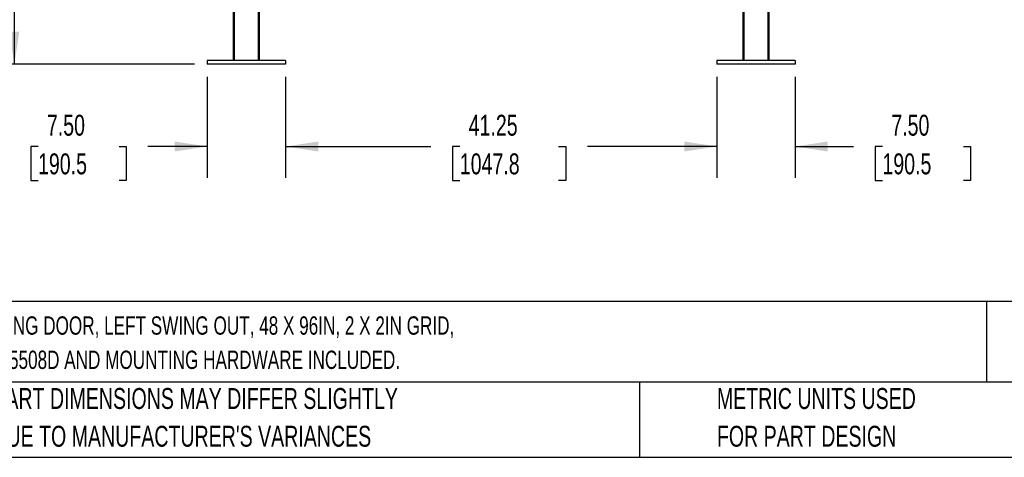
# Model space of a CAD drawing. Header units: inches. Extents: x 0.2 to 10.8, y 0.2 to 8.2.
# Tile 2 of 62: x 2.3 to 6.2, y 0.2 to 2. Entities that reach past the tile are written whole.
import ezdxf

# ---------------------------------------------------------------- set-up
doc = ezdxf.new("R2010")
doc.units = ezdxf.units.IN
doc.header["$MEASUREMENT"] = 0
doc.layers.add('DIMENSIONS', color=140, linetype='Continuous', lineweight=25)
doc.layers.add('TEXT', color=140, linetype='Continuous', lineweight=25)
doc.styles.add('SLDTEXTSTYLE0', font='TXT', dxfattribs={"width": 0.7})
doc.dimstyles.new('SLDDIMSTYLE0', dxfattribs={"dimtxt": 0.084961, "dimasz": 0.13, "dimexe": 0, "dimexo": 0.0625, "dimgap": 0.02124, "dimtad": 0, "dimtih": 1, "dimtoh": 1, "dimlfac": 24, "dimrnd": 1e-09, "dimzin": 4, "dimdsep": 46, "dimtxsty": 'SLDTEXTSTYLE0', "dimsah": 1, "dimcen": 0.09, "dimadec": 0, "dimazin": 1, "dimtfac": 1, "dimtofl": 0, "dimtmove": 0, "dimatfit": 3, "dimfxl": 0, "dimfrac": 2, "dimtolj": 1, "dimtzin": 12, "dimarcsym": 0})
doc.dimstyles.new('SLDDIMSTYLE1', dxfattribs={"dimtxt": 0.084961, "dimasz": 0.13, "dimexe": 0, "dimexo": 0.0625, "dimgap": 0.02124, "dimtad": 0, "dimtih": 1, "dimtoh": 1, "dimlfac": 24, "dimrnd": 1e-09, "dimzin": 4, "dimdsep": 46, "dimtxsty": 'SLDTEXTSTYLE0', "dimsah": 1, "dimcen": 0.09, "dimadec": 0, "dimazin": 1, "dimtfac": 1, "dimtmove": 0, "dimatfit": 0, "dimfxl": 0, "dimfrac": 2, "dimtolj": 1, "dimtzin": 12, "dimarcsym": 0})
doc.dimstyles.new('SLDDIMSTYLE2', dxfattribs={"dimtxt": 0.084961, "dimasz": 0.13, "dimexe": 0, "dimexo": 0.0625, "dimgap": 0.02124, "dimtad": 0, "dimtih": 1, "dimtoh": 1, "dimlfac": 24, "dimrnd": 1e-09, "dimzin": 12, "dimdsep": 46, "dimtxsty": 'SLDTEXTSTYLE0', "dimsah": 1, "dimcen": 0.09, "dimadec": 0, "dimazin": 3, "dimtfac": 1, "dimtofl": 0, "dimtmove": 0, "dimatfit": 3, "dimfxl": 0, "dimfrac": 2, "dimtolj": 1, "dimtzin": 12, "dimarcsym": 0})

# ---------------------------------------------------------------- blocks, each defined once
blk = doc.blocks.new('_D_1')
at = {"layer": 'DIMENSIONS'}
for p, q in [((3.1919, 5.8003), (2.1328, 5.8003)), ((2.2578, 5.8003), (2.2578, 4.3875)), ((2.0609, 4.2335), (2.0323, 4.2335)), ((2.0323, 4.2335), (2.0323, 4.0985)), ((2.4547, 4.2335), (2.4832, 4.2335)), ((2.4832, 4.2335), (2.4832, 4.0985)), ((2.0323, 4.0985), (2.0609, 4.0985)), ((2.4832, 4.0985), (2.4547, 4.0985)), ((2.2578, 1.8169), (2.2578, 4.0794)), ((2.9765, 1.8169), (2.1328, 1.8169))]:
    blk.add_line(p, q, dxfattribs=at)
for points in [[(2.2578, 5.8003), (2.2378, 5.6703), (2.2778, 5.6703)], [(2.2578, 1.8169), (2.2778, 1.9469), (2.2378, 1.9469)]]:
    blk.add_solid(points, dxfattribs=at)
at = {"layer": 'DIMENSIONS', "char_height": 0.08333, "attachment_point": 1, "style": 'SLDTEXTSTYLE0'}
for s, insert in [('95.60', (2.0962, 4.3599)), ('2428.3', (2.0609, 4.2059))]:
    blk.add_mtext(s, dxfattribs=dict(at, insert=insert))
blk = doc.blocks.new('_D_2')
at = {"layer": 'DIMENSIONS'}
for p, q in [((3.0265, 1.7669), (3.0265, 1.3641)), ((3.339, 1.7669), (3.339, 1.3641)), ((2.3522, 1.4891), (2.3237, 1.4891)), ((2.3237, 1.4891), (2.3237, 1.3541)), ((2.6753, 1.4891), (2.7039, 1.4891)), ((2.7039, 1.4891), (2.7039, 1.3541)), ((3.0265, 1.4891), (2.7905, 1.4891)), ((3.339, 1.4891), (3.589, 1.4891)), ((2.3237, 1.3541), (2.3522, 1.3541)), ((2.7039, 1.3541), (2.6753, 1.3541))]:
    blk.add_line(p, q, dxfattribs=at)
for points in [[(3.0265, 1.4891), (2.8965, 1.5091), (2.8965, 1.4691)], [(3.339, 1.4891), (3.469, 1.4691), (3.469, 1.5091)]]:
    blk.add_solid(points, dxfattribs=at)
at = {"layer": 'DIMENSIONS', "char_height": 0.08333, "attachment_point": 1, "style": 'SLDTEXTSTYLE0'}
for s, insert in [('7.50', (2.3875, 1.6156)), ('190.5', (2.3522, 1.4615))]:
    blk.add_mtext(s, dxfattribs=dict(at, insert=insert))
blk = doc.blocks.new('_D_3')
at = {"layer": 'DIMENSIONS'}
for p, q in [((3.339, 1.7669), (3.339, 1.3641)), ((5.0577, 1.7669), (5.0577, 1.3641)), ((3.339, 1.4891), (3.9183, 1.4891)), ((4.0334, 1.4891), (4.0049, 1.4891)), ((4.0049, 1.4891), (4.0049, 1.3541)), ((4.4272, 1.4891), (4.4557, 1.4891)), ((4.4557, 1.4891), (4.4557, 1.3541)), ((5.0577, 1.4891), (4.5423, 1.4891)), ((4.0049, 1.3541), (4.0334, 1.3541)), ((4.4557, 1.3541), (4.4272, 1.3541))]:
    blk.add_line(p, q, dxfattribs=at)
for points in [[(3.339, 1.4891), (3.469, 1.4691), (3.469, 1.5091)], [(5.0577, 1.4891), (4.9277, 1.5091), (4.9277, 1.4691)]]:
    blk.add_solid(points, dxfattribs=at)
at = {"layer": 'DIMENSIONS', "char_height": 0.08333, "attachment_point": 1, "style": 'SLDTEXTSTYLE0'}
for s, insert in [('41.25', (4.0687, 1.6156)), ('1047.8', (4.0334, 1.4615))]:
    blk.add_mtext(s, dxfattribs=dict(at, insert=insert))
blk = doc.blocks.new('_D_4')
at = {"layer": 'DIMENSIONS'}
for p, q in [((5.0577, 1.7669), (5.0577, 1.3641)), ((5.3702, 1.7669), (5.3702, 1.3641)), ((5.0577, 1.4891), (4.8077, 1.4891)), ((5.3702, 1.4891), (5.6028, 1.4891)), ((5.7179, 1.4891), (5.6894, 1.4891)), ((5.6894, 1.4891), (5.6894, 1.3541)), ((6.0411, 1.4891), (6.0696, 1.4891)), ((6.0696, 1.4891), (6.0696, 1.3541)), ((5.6894, 1.3541), (5.7179, 1.3541)), ((6.0696, 1.3541), (6.0411, 1.3541))]:
    blk.add_line(p, q, dxfattribs=at)
for points in [[(5.0577, 1.4891), (4.9277, 1.5091), (4.9277, 1.4691)], [(5.3702, 1.4891), (5.5002, 1.4691), (5.5002, 1.5091)]]:
    blk.add_solid(points, dxfattribs=at)
at = {"layer": 'DIMENSIONS', "char_height": 0.08333, "attachment_point": 1, "style": 'SLDTEXTSTYLE0'}
for s, insert in [('7.50', (5.7533, 1.6156)), ('190.5', (5.7179, 1.4615))]:
    blk.add_mtext(s, dxfattribs=dict(at, insert=insert))

msp = doc.modelspace()

# ---------------------------------------------------------------- linework, layer by layer
for p, q in [((3.13065, 5.79604), (3.13065, 1.8325)), ((5.26607, 1.8325), (5.26607, 5.79604)), ((3.23482, 1.8325), (3.23482, 5.39999)), ((5.1619, 3.36921), (5.1619, 1.8325)), ((3.13565, 1.8325), (3.13565, 2.15021)), ((3.22982, 2.15021), (3.22982, 1.8325)), ((5.1669, 1.8325), (5.1669, 2.15021)), ((5.26107, 2.15021), (5.26107, 1.8325)), ((3.33899, 1.8325), (3.02649, 1.8325)), ((3.02649, 1.8325), (3.02649, 1.81688)), ((3.33899, 1.81688), (3.02649, 1.81688)), ((3.33899, 1.8325), (3.33899, 1.81688)), ((5.05774, 1.8325), (5.05774, 1.81688)), ((5.37024, 1.8325), (5.05774, 1.8325)), ((5.37024, 1.81688), (5.05774, 1.81688)), ((5.37024, 1.8325), (5.37024, 1.81688))]:
    msp.add_line(p, q)
at = {"layer": 'TEXT'}
for p, q in [((10.75, 0.87111), (0.25, 0.87111)), ((6.13224, 0.87111), (6.13224, 0.55)), ((10.75, 0.55), (0.25, 0.55)), ((4.74986, 0.55), (4.74986, 0.25)), ((0.25, 0.25), (10.75, 0.25))]:
    msp.add_line(p, q, dxfattribs=at)

# ---------------------------------------------------------------- texts
at = {"layer": 'TEXT', "attachment_point": 1, "style": 'SLDTEXTSTYLE0'}
for s, insert, char_height in [('HUSKY RACK AND WIRE VELOX SERIES MACHINE GUARDING DOOR, LEFT SWING OUT, 48 X 96IN, 2 X 2IN GRID,', (0.31361, 0.81182), 0.0729167), ('CARBON STEEL, YELLOW AND BLACK. 2 DOOR POSTS XG5508D AND MOUNTING HARDWARE INCLUDED.', (0.31361, 0.67523), 0.0729167), ('PART DIMENSIONS MAY DIFFER SLIGHTLY', (2.17005, 0.52614), 0.0833333), ('METRIC UNITS USED', (5.0582, 0.52614), 0.0833333), ("DUE TO MANUFACTURER'S VARIANCES", (2.17005, 0.37566), 0.0833333), ('FOR PART DESIGN', (5.0582, 0.37566), 0.0833333)]:
    msp.add_mtext(s, dxfattribs=dict(at, insert=insert, char_height=char_height))

# ---------------------------------------------------------------- dimensions: what is measured, and where the dimension line sits
at = {"layer": 'DIMENSIONS'}
dim = msp.add_linear_dim(base=(2.25777, 1.81688), p1=(3.2419, 5.80028), p2=(3.02649, 1.81688), angle=90, dimstyle='SLDDIMSTYLE0', dxfattribs=at)
dim.commit()
dim.dimension.update_dxf_attribs({"geometry": '_D_1', "text_midpoint": (2.25777, 4.23349), "dimtype": 160})
for base, p1, p2, dimstyle, picture, middle in [((3.02649, 1.48913), (3.33899, 1.81688), (3.02649, 1.81688), 'SLDDIMSTYLE1', '_D_2', (2.51376, 1.48913)), ((5.05774, 1.48913), (3.33899, 1.81688), (5.05774, 1.81688), 'SLDDIMSTYLE2', '_D_3', (4.2303, 1.48913)), ((5.05774, 1.48913), (5.37024, 1.81688), (5.05774, 1.81688), 'SLDDIMSTYLE1', '_D_4', (5.87949, 1.48913))]:
    dim = msp.add_linear_dim(base=base, p1=p1, p2=p2, dimstyle=dimstyle, dxfattribs=at)
    dim.commit()
    dim.dimension.update_dxf_attribs({"geometry": picture, "text_midpoint": middle, "dimtype": 160})

doc.saveas('drawing.dxf')
